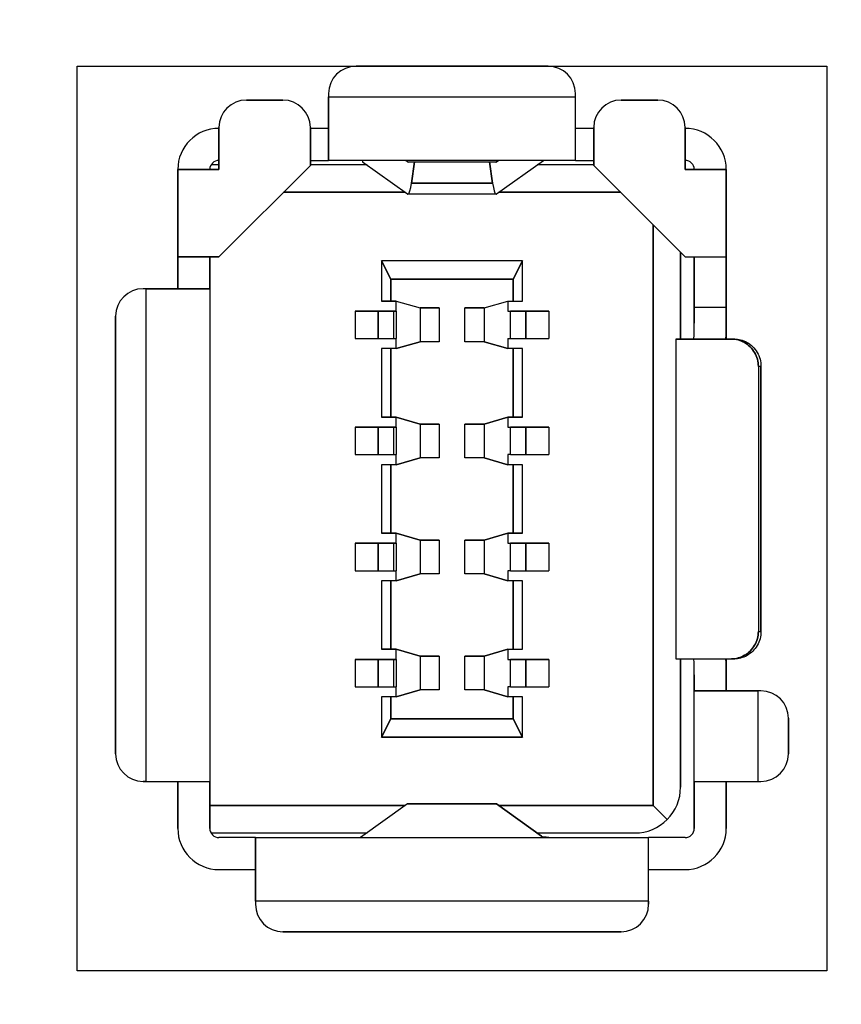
# Model space of a CAD drawing. Extents: x 14135 to 14394, y -3454 to -3177.
# Tile 17 of 25: x 14168 to 14177, y -3285 to -3274. Entities that reach past the tile are written whole.
import ezdxf

# ---------------------------------------------------------------- set-up
doc = ezdxf.new("R2010")
doc.units = 0
doc.layers.get('DEFPOINTS').update_dxf_attribs({"color": 8, "linetype": 'CONTINUOUS'})
doc.layers.add('TEXT', color=2, linetype='CONTINUOUS')
doc.styles.get("Standard").update_dxf_attribs({"font": 'PMingLiU.ttf'})
doc.dimstyles.new('ISO-25', dxfattribs={"dimtxt": 3, "dimasz": 3, "dimexe": 1, "dimexo": 1, "dimgap": 2, "dimtad": 2, "dimtih": 1, "dimtoh": 1, "dimtxsty": 'STANDARD', "dimcen": 0, "dimclrd": 256, "dimclre": 256, "dimclrt": 256, "dimazin": 3, "dimtfac": 1, "dimtmove": 0, "dimatfit": 3})

# ---------------------------------------------------------------- blocks, each defined once
blk = doc.blocks.new('*D7')
at = {"layer": 'DEFPOINTS', "color": 0}
for p in [(14140.836, -3190.455), (14178.836, -3203.377), (14140.836, -3353.377)]:
    blk.add_point(p, dxfattribs=at)
at = {"layer": 'TEXT', "color": 7}
for p, q in [((14140.836, -3352.377), (14140.836, -3189.455)), ((14178.836, -3202.377), (14178.836, -3189.455)), ((14175.836, -3190.455), (14143.836, -3190.455))]:
    blk.add_line(p, q, dxfattribs=at)
for points in [[(14143.836, -3189.955), (14143.836, -3190.955), (14140.836, -3190.455)], [(14175.836, -3189.955), (14175.836, -3190.955), (14178.836, -3190.455)]]:
    blk.add_solid(points, dxfattribs=at)
at = {"layer": 'TEXT', "color": 7, "insert": (14159.836, -3186.785), "char_height": 3, "attachment_point": 5}
blk.add_mtext('38', dxfattribs=at)
blk = doc.blocks.new('*D8')
at = {"layer": 'DEFPOINTS', "color": 0}
for p in [(14178.836, -3203.377), (14140.836, -3353.377), (14192.824, -3353.377)]:
    blk.add_point(p, dxfattribs=at)
at = {"layer": 'TEXT', "color": 7}
for p, q in [((14179.836, -3203.377), (14193.824, -3203.377)), ((14192.824, -3206.377), (14192.824, -3350.377)), ((14141.836, -3353.377), (14193.824, -3353.377))]:
    blk.add_line(p, q, dxfattribs=at)
for points in [[(14192.324, -3206.377), (14193.324, -3206.377), (14192.824, -3203.377)], [(14192.324, -3350.377), (14193.324, -3350.377), (14192.824, -3353.377)]]:
    blk.add_solid(points, dxfattribs=at)
at = {"layer": 'TEXT', "color": 7, "insert": (14197.689, -3278.377), "char_height": 3, "attachment_point": 5}
blk.add_mtext('150', dxfattribs=at)
blk = doc.blocks.new('*D9')
at = {"layer": 'DEFPOINTS', "color": 0}
for p in [(14160.513, -3197.377), (14159.907, -3359.377), (14201.338, -3359.377)]:
    blk.add_point(p, dxfattribs=at)
at = {"layer": 'TEXT', "color": 7}
for p, q in [((14161.513, -3197.377), (14202.338, -3197.377)), ((14201.338, -3200.377), (14201.338, -3356.377)), ((14160.907, -3359.377), (14202.338, -3359.377))]:
    blk.add_line(p, q, dxfattribs=at)
for points in [[(14200.838, -3200.377), (14201.838, -3200.377), (14201.338, -3197.377)], [(14200.838, -3356.377), (14201.838, -3356.377), (14201.338, -3359.377)]]:
    blk.add_solid(points, dxfattribs=at)
at = {"layer": 'TEXT', "color": 7, "insert": (14206.203, -3278.377), "char_height": 3, "attachment_point": 5}
blk.add_mtext('162', dxfattribs=at)

msp = doc.modelspace()

# ---------------------------------------------------------------- linework, layer by layer
at = {"layer": 'TEXT', "color": 7}
for p, q in [((14168.736, -3284.677), (14168.736, -3274.777)), ((14168.736, -3274.777), (14176.936, -3274.777)), ((14173.886, -3274.777), (14171.786, -3274.777)), ((14171.786, -3274.777), (14173.886, -3274.777)), ((14176.936, -3274.777), (14176.936, -3284.677)), ((14171.486, -3275.077), (14171.486, -3275.112)), ((14171.486, -3275.077), (14171.486, -3275.112)), ((14171.486, -3275.112), (14174.186, -3275.112)), ((14171.486, -3275.112), (14171.486, -3275.807)), ((14171.486, -3275.112), (14174.186, -3275.112)), ((14171.486, -3275.807), (14171.486, -3275.112)), ((14174.186, -3275.112), (14174.186, -3275.077)), ((14174.186, -3275.807), (14174.186, -3275.112)), ((14170.986, -3275.147), (14170.586, -3275.147)), ((14170.586, -3275.147), (14170.986, -3275.147)), ((14175.086, -3275.147), (14174.686, -3275.147)), ((14174.686, -3275.147), (14175.086, -3275.147)), ((14170.286, -3275.447), (14170.286, -3275.907)), ((14170.286, -3275.907), (14170.286, -3275.447)), ((14171.286, -3275.862), (14171.286, -3275.447)), ((14171.286, -3275.447), (14171.286, -3275.862)), ((14174.386, -3275.447), (14174.386, -3275.862)), ((14174.386, -3275.862), (14174.386, -3275.447)), ((14175.386, -3275.907), (14175.386, -3275.447)), ((14175.386, -3275.447), (14175.386, -3275.907)), ((14171.486, -3275.457), (14171.286, -3275.457)), ((14174.386, -3275.457), (14174.186, -3275.457)), ((14170.286, -3275.857), (14170.2, -3275.857)), ((14170.286, -3276.862), (14171.286, -3275.862)), ((14171.286, -3275.862), (14170.286, -3276.862)), ((14171.286, -3275.807), (14171.486, -3275.807)), ((14171.906, -3275.857), (14171.286, -3275.857)), ((14174.186, -3275.807), (14171.486, -3275.807)), ((14171.858, -3275.807), (14171.858, -3275.823)), ((14171.858, -3275.823), (14172.35, -3276.175)), ((14172.352, -3275.825), (14172.327, -3275.807)), ((14172.327, -3275.807), (14172.352, -3275.825)), ((14172.352, -3275.825), (14173.321, -3275.825)), ((14172.392, -3276.057), (14172.425, -3275.825)), ((14172.425, -3275.825), (14172.392, -3276.057)), ((14173.247, -3275.825), (14173.28, -3276.057)), ((14173.28, -3276.057), (14173.247, -3275.825)), ((14173.346, -3275.807), (14173.321, -3275.825)), ((14173.321, -3275.825), (14173.346, -3275.807)), ((14173.323, -3276.175), (14173.836, -3275.807)), ((14174.386, -3275.857), (14173.767, -3275.857)), ((14174.186, -3275.807), (14174.386, -3275.807)), ((14174.386, -3275.862), (14175.386, -3276.862)), ((14170.286, -3275.907), (14169.836, -3275.907)), ((14169.836, -3275.907), (14169.836, -3276.862)), ((14169.836, -3275.907), (14170.286, -3275.907)), ((14169.836, -3276.862), (14169.836, -3275.907)), ((14175.836, -3275.907), (14175.386, -3275.907)), ((14175.386, -3275.907), (14175.836, -3275.907)), ((14175.836, -3275.907), (14175.836, -3276.862)), ((14175.836, -3276.862), (14175.836, -3275.907)), ((14173.28, -3276.057), (14172.392, -3276.057)), ((14172.392, -3276.057), (14173.28, -3276.057)), ((14172.324, -3276.157), (14170.991, -3276.157)), ((14170.991, -3276.157), (14172.324, -3276.157)), ((14172.35, -3276.175), (14173.323, -3276.175)), ((14173.318, -3276.177), (14172.354, -3276.177)), ((14174.681, -3276.157), (14173.348, -3276.157)), ((14173.348, -3276.157), (14174.681, -3276.157)), ((14175.036, -3282.867), (14175.036, -3276.512)), ((14175.036, -3276.512), (14175.036, -3282.867)), ((14175.336, -3277.762), (14175.336, -3276.812)), ((14175.336, -3276.812), (14175.336, -3277.762)), ((14169.836, -3276.862), (14169.836, -3277.212)), ((14169.836, -3276.862), (14170.286, -3276.862)), ((14170.286, -3276.862), (14169.836, -3276.862)), ((14169.836, -3277.212), (14169.836, -3276.862)), ((14170.186, -3277.212), (14170.186, -3276.862)), ((14170.186, -3276.862), (14170.186, -3277.212)), ((14172.166, -3277.107), (14172.066, -3276.907)), ((14172.066, -3276.907), (14172.066, -3277.347)), ((14173.606, -3276.907), (14172.066, -3276.907)), ((14172.066, -3276.907), (14172.166, -3277.107)), ((14173.606, -3276.907), (14172.066, -3276.907)), ((14173.606, -3276.907), (14173.506, -3277.107)), ((14173.506, -3277.107), (14173.606, -3276.907)), ((14173.606, -3277.347), (14173.606, -3276.907)), ((14175.386, -3276.862), (14175.836, -3276.862)), ((14175.486, -3276.862), (14175.486, -3277.412)), ((14175.486, -3277.412), (14175.486, -3276.862)), ((14175.836, -3277.412), (14175.836, -3276.862)), ((14175.836, -3276.862), (14175.836, -3277.412)), ((14173.506, -3277.107), (14172.166, -3277.107)), ((14172.166, -3277.107), (14172.166, -3277.347)), ((14172.166, -3277.347), (14172.166, -3277.107)), ((14172.166, -3277.107), (14173.506, -3277.107)), ((14173.506, -3277.347), (14173.506, -3277.107)), ((14173.506, -3277.107), (14173.506, -3277.347)), ((14169.491, -3277.212), (14169.456, -3277.212)), ((14169.491, -3277.212), (14169.456, -3277.212)), ((14169.491, -3277.212), (14170.186, -3277.212)), ((14169.491, -3282.602), (14169.491, -3277.212)), ((14169.491, -3282.602), (14169.491, -3277.212)), ((14170.186, -3277.212), (14169.491, -3277.212)), ((14170.186, -3277.212), (14170.186, -3282.602)), ((14170.186, -3277.212), (14170.186, -3282.602)), ((14172.166, -3277.347), (14172.066, -3277.347)), ((14172.066, -3277.347), (14172.166, -3277.347)), ((14172.226, -3277.347), (14172.166, -3277.347)), ((14172.166, -3277.347), (14172.226, -3277.347)), ((14172.226, -3277.457), (14172.226, -3277.347)), ((14172.226, -3277.347), (14172.486, -3277.422)), ((14173.186, -3277.422), (14173.446, -3277.347)), ((14173.446, -3277.347), (14173.446, -3277.457)), ((14173.446, -3277.347), (14173.506, -3277.347)), ((14173.506, -3277.347), (14173.606, -3277.347)), ((14171.776, -3277.457), (14172.028, -3277.457)), ((14172.028, -3277.457), (14171.776, -3277.457)), ((14171.776, -3277.457), (14171.776, -3277.757)), ((14172.028, -3277.457), (14172.196, -3277.457)), ((14172.028, -3277.457), (14172.028, -3277.757)), ((14172.196, -3277.457), (14172.028, -3277.457)), ((14172.028, -3277.757), (14172.028, -3277.457)), ((14172.196, -3277.457), (14172.226, -3277.457)), ((14172.196, -3277.457), (14172.196, -3277.757)), ((14172.196, -3277.457), (14172.196, -3277.757)), ((14172.226, -3277.457), (14172.196, -3277.457)), ((14172.226, -3277.457), (14172.226, -3277.757)), ((14172.486, -3277.422), (14172.696, -3277.422)), ((14172.696, -3277.422), (14172.486, -3277.422)), ((14172.486, -3277.422), (14172.486, -3277.792)), ((14172.696, -3277.422), (14172.696, -3277.792)), ((14172.696, -3277.422), (14172.696, -3277.792)), ((14172.976, -3277.792), (14172.976, -3277.422)), ((14172.976, -3277.422), (14173.186, -3277.422)), ((14172.976, -3277.792), (14172.976, -3277.422)), ((14173.186, -3277.422), (14172.976, -3277.422)), ((14173.186, -3277.422), (14173.186, -3277.792)), ((14173.446, -3277.457), (14173.476, -3277.457)), ((14173.476, -3277.457), (14173.645, -3277.457)), ((14173.645, -3277.457), (14173.476, -3277.457)), ((14173.476, -3277.757), (14173.476, -3277.457)), ((14173.645, -3277.457), (14173.896, -3277.457)), ((14173.645, -3277.457), (14173.645, -3277.757)), ((14173.896, -3277.457), (14173.645, -3277.457)), ((14173.645, -3277.757), (14173.645, -3277.457)), ((14173.896, -3277.457), (14173.896, -3277.757)), ((14175.486, -3277.412), (14175.836, -3277.412)), ((14175.486, -3277.587), (14175.486, -3277.412)), ((14175.486, -3277.412), (14175.836, -3277.412)), ((14175.486, -3277.412), (14175.486, -3277.587)), ((14175.836, -3277.587), (14175.836, -3277.412)), ((14175.836, -3277.412), (14175.836, -3277.587)), ((14169.156, -3277.512), (14169.156, -3282.302)), ((14169.156, -3282.302), (14169.156, -3277.512)), ((14175.836, -3277.762), (14175.836, -3277.587)), ((14175.836, -3277.587), (14175.836, -3277.762)), ((14171.776, -3277.757), (14172.028, -3277.757)), ((14172.028, -3277.757), (14172.196, -3277.757)), ((14172.196, -3277.757), (14172.226, -3277.757)), ((14172.226, -3277.867), (14172.226, -3277.757)), ((14172.486, -3277.792), (14172.226, -3277.867)), ((14172.226, -3277.867), (14172.486, -3277.792)), ((14172.696, -3277.792), (14172.486, -3277.792)), ((14172.696, -3277.792), (14172.486, -3277.792)), ((14173.186, -3277.792), (14172.976, -3277.792)), ((14173.186, -3277.792), (14172.976, -3277.792)), ((14173.446, -3277.867), (14173.186, -3277.792)), ((14173.186, -3277.792), (14173.446, -3277.867)), ((14173.446, -3277.757), (14173.446, -3277.867)), ((14173.446, -3277.757), (14173.476, -3277.757)), ((14173.476, -3277.757), (14173.645, -3277.757)), ((14173.476, -3277.757), (14173.645, -3277.757)), ((14173.645, -3277.757), (14173.896, -3277.757)), ((14173.645, -3277.757), (14173.896, -3277.757)), ((14175.286, -3277.762), (14175.892, -3277.762)), ((14175.892, -3277.762), (14175.286, -3277.762)), ((14175.286, -3277.762), (14175.286, -3281.262)), ((14175.924, -3277.762), (14175.892, -3277.762)), ((14175.892, -3277.762), (14175.924, -3277.762)), ((14172.166, -3277.867), (14172.066, -3277.867)), ((14172.166, -3277.867), (14172.066, -3277.867)), ((14172.066, -3277.867), (14172.066, -3278.617)), ((14172.226, -3277.867), (14172.166, -3277.867)), ((14172.166, -3277.867), (14172.166, -3278.617)), ((14172.226, -3277.867), (14172.166, -3277.867)), ((14172.166, -3278.617), (14172.166, -3277.867)), ((14173.506, -3277.867), (14173.446, -3277.867)), ((14173.506, -3278.617), (14173.506, -3277.867)), ((14173.606, -3277.867), (14173.506, -3277.867)), ((14173.506, -3277.867), (14173.506, -3278.617)), ((14173.606, -3278.617), (14173.606, -3277.867)), ((14176.216, -3278.062), (14176.187, -3278.062)), ((14176.187, -3278.062), (14176.187, -3280.962)), ((14176.216, -3278.062), (14176.187, -3278.062)), ((14176.187, -3278.062), (14176.187, -3280.962)), ((14176.216, -3278.062), (14176.216, -3280.962)), ((14176.216, -3280.962), (14176.216, -3278.062)), ((14172.066, -3278.617), (14172.166, -3278.617)), ((14172.166, -3278.617), (14172.066, -3278.617)), ((14172.166, -3278.617), (14172.226, -3278.617)), ((14172.226, -3278.617), (14172.166, -3278.617)), ((14172.226, -3278.727), (14172.226, -3278.617)), ((14172.226, -3278.617), (14172.486, -3278.692)), ((14172.486, -3278.692), (14172.226, -3278.617)), ((14173.186, -3278.692), (14173.446, -3278.617)), ((14173.446, -3278.617), (14173.186, -3278.692)), ((14173.446, -3278.617), (14173.446, -3278.727)), ((14173.446, -3278.617), (14173.506, -3278.617)), ((14173.506, -3278.617), (14173.446, -3278.617)), ((14173.506, -3278.617), (14173.606, -3278.617)), ((14173.606, -3278.617), (14173.506, -3278.617)), ((14171.776, -3278.727), (14172.028, -3278.727)), ((14172.028, -3278.727), (14171.776, -3278.727)), ((14171.776, -3278.727), (14171.776, -3279.027)), ((14172.028, -3278.727), (14172.196, -3278.727)), ((14172.028, -3278.727), (14172.028, -3279.027)), ((14172.196, -3278.727), (14172.028, -3278.727)), ((14172.028, -3279.027), (14172.028, -3278.727)), ((14172.196, -3278.727), (14172.226, -3278.727)), ((14172.196, -3278.727), (14172.196, -3279.027)), ((14172.196, -3278.727), (14172.196, -3279.027)), ((14172.226, -3278.727), (14172.196, -3278.727)), ((14172.226, -3278.727), (14172.226, -3279.027)), ((14172.486, -3278.692), (14172.696, -3278.692)), ((14172.696, -3278.692), (14172.486, -3278.692)), ((14172.486, -3278.692), (14172.486, -3279.062)), ((14172.696, -3278.692), (14172.696, -3279.062)), ((14172.696, -3278.692), (14172.696, -3279.062)), ((14172.976, -3279.062), (14172.976, -3278.692)), ((14172.976, -3278.692), (14173.186, -3278.692)), ((14173.186, -3278.692), (14172.976, -3278.692)), ((14172.976, -3279.062), (14172.976, -3278.692)), ((14173.186, -3278.692), (14173.186, -3279.062)), ((14173.446, -3278.727), (14173.476, -3278.727)), ((14173.476, -3278.727), (14173.645, -3278.727)), ((14173.645, -3278.727), (14173.476, -3278.727)), ((14173.476, -3279.027), (14173.476, -3278.727)), ((14173.645, -3278.727), (14173.896, -3278.727)), ((14173.645, -3278.727), (14173.645, -3279.027)), ((14173.896, -3278.727), (14173.645, -3278.727)), ((14173.645, -3279.027), (14173.645, -3278.727)), ((14173.896, -3278.727), (14173.896, -3279.027)), ((14171.776, -3279.027), (14172.028, -3279.027)), ((14172.028, -3279.027), (14172.196, -3279.027)), ((14172.196, -3279.027), (14172.226, -3279.027)), ((14172.226, -3279.137), (14172.226, -3279.027)), ((14172.486, -3279.062), (14172.226, -3279.137)), ((14172.226, -3279.137), (14172.486, -3279.062)), ((14172.696, -3279.062), (14172.486, -3279.062)), ((14172.696, -3279.062), (14172.486, -3279.062)), ((14173.186, -3279.062), (14172.976, -3279.062)), ((14173.186, -3279.062), (14172.976, -3279.062)), ((14173.446, -3279.137), (14173.186, -3279.062)), ((14173.186, -3279.062), (14173.446, -3279.137)), ((14173.476, -3279.027), (14173.446, -3279.027)), ((14173.446, -3279.027), (14173.446, -3279.137)), ((14173.476, -3279.027), (14173.645, -3279.027)), ((14173.645, -3279.027), (14173.896, -3279.027)), ((14172.166, -3279.137), (14172.066, -3279.137)), ((14172.066, -3279.137), (14172.066, -3279.887)), ((14172.226, -3279.137), (14172.166, -3279.137)), ((14172.166, -3279.137), (14172.166, -3279.887)), ((14172.166, -3279.887), (14172.166, -3279.137)), ((14173.506, -3279.137), (14173.446, -3279.137)), ((14173.506, -3279.137), (14173.446, -3279.137)), ((14173.506, -3279.887), (14173.506, -3279.137)), ((14173.606, -3279.137), (14173.506, -3279.137)), ((14173.506, -3279.137), (14173.506, -3279.887)), ((14173.606, -3279.137), (14173.506, -3279.137)), ((14173.606, -3279.887), (14173.606, -3279.137)), ((14172.066, -3279.887), (14172.166, -3279.887)), ((14172.166, -3279.887), (14172.066, -3279.887)), ((14172.166, -3279.887), (14172.226, -3279.887)), ((14172.226, -3279.887), (14172.166, -3279.887)), ((14172.226, -3279.997), (14172.226, -3279.887)), ((14172.226, -3279.887), (14172.486, -3279.962)), ((14172.486, -3279.962), (14172.226, -3279.887)), ((14172.486, -3279.962), (14172.696, -3279.962)), ((14172.696, -3279.962), (14172.486, -3279.962)), ((14172.486, -3279.962), (14172.486, -3280.332)), ((14172.696, -3279.962), (14172.696, -3280.332)), ((14172.696, -3279.962), (14172.696, -3280.332)), ((14172.976, -3280.332), (14172.976, -3279.962)), ((14172.976, -3279.962), (14173.186, -3279.962)), ((14173.186, -3279.962), (14172.976, -3279.962)), ((14172.976, -3280.332), (14172.976, -3279.962)), ((14173.186, -3279.962), (14173.446, -3279.887)), ((14173.446, -3279.887), (14173.186, -3279.962)), ((14173.186, -3279.962), (14173.186, -3280.332)), ((14173.446, -3279.887), (14173.446, -3279.997)), ((14173.446, -3279.887), (14173.506, -3279.887)), ((14173.506, -3279.887), (14173.446, -3279.887)), ((14173.506, -3279.887), (14173.606, -3279.887)), ((14173.606, -3279.887), (14173.506, -3279.887)), ((14171.776, -3279.997), (14172.028, -3279.997)), ((14172.028, -3279.997), (14171.776, -3279.997)), ((14171.776, -3279.997), (14171.776, -3280.297)), ((14172.028, -3279.997), (14172.196, -3279.997)), ((14172.028, -3279.997), (14172.028, -3280.297)), ((14172.196, -3279.997), (14172.028, -3279.997)), ((14172.028, -3280.297), (14172.028, -3279.997)), ((14172.196, -3279.997), (14172.226, -3279.997)), ((14172.196, -3279.997), (14172.196, -3280.297)), ((14172.196, -3279.997), (14172.196, -3280.297)), ((14172.226, -3279.997), (14172.196, -3279.997)), ((14172.226, -3279.997), (14172.226, -3280.297)), ((14173.446, -3279.997), (14173.476, -3279.997)), ((14173.476, -3279.997), (14173.645, -3279.997)), ((14173.645, -3279.997), (14173.476, -3279.997)), ((14173.476, -3280.297), (14173.476, -3279.997)), ((14173.645, -3279.997), (14173.896, -3279.997)), ((14173.645, -3279.997), (14173.645, -3280.297)), ((14173.896, -3279.997), (14173.645, -3279.997)), ((14173.645, -3280.297), (14173.645, -3279.997)), ((14173.896, -3279.997), (14173.896, -3280.297)), ((14171.776, -3280.297), (14172.028, -3280.297)), ((14172.028, -3280.297), (14172.196, -3280.297)), ((14172.196, -3280.297), (14172.226, -3280.297)), ((14172.226, -3280.407), (14172.226, -3280.297)), ((14173.476, -3280.297), (14173.446, -3280.297)), ((14173.446, -3280.297), (14173.446, -3280.407)), ((14173.476, -3280.297), (14173.645, -3280.297)), ((14173.645, -3280.297), (14173.896, -3280.297)), ((14172.486, -3280.332), (14172.226, -3280.407)), ((14172.226, -3280.407), (14172.486, -3280.332)), ((14172.696, -3280.332), (14172.486, -3280.332)), ((14172.696, -3280.332), (14172.486, -3280.332)), ((14173.186, -3280.332), (14172.976, -3280.332)), ((14173.186, -3280.332), (14172.976, -3280.332)), ((14173.446, -3280.407), (14173.186, -3280.332)), ((14173.186, -3280.332), (14173.446, -3280.407)), ((14172.166, -3280.407), (14172.066, -3280.407)), ((14172.066, -3280.407), (14172.066, -3281.157)), ((14172.166, -3280.407), (14172.066, -3280.407)), ((14172.226, -3280.407), (14172.166, -3280.407)), ((14172.166, -3280.407), (14172.166, -3281.157)), ((14172.166, -3281.157), (14172.166, -3280.407)), ((14172.226, -3280.407), (14172.166, -3280.407)), ((14173.506, -3280.407), (14173.446, -3280.407)), ((14173.506, -3280.407), (14173.446, -3280.407)), ((14173.506, -3281.157), (14173.506, -3280.407)), ((14173.606, -3280.407), (14173.506, -3280.407)), ((14173.506, -3280.407), (14173.506, -3281.157)), ((14173.606, -3280.407), (14173.506, -3280.407)), ((14173.606, -3281.157), (14173.606, -3280.407)), ((14176.187, -3280.962), (14176.216, -3280.962)), ((14176.187, -3280.962), (14176.216, -3280.962)), ((14172.166, -3281.157), (14172.066, -3281.157)), ((14172.066, -3281.157), (14172.166, -3281.157)), ((14172.166, -3281.157), (14172.226, -3281.157)), ((14172.226, -3281.157), (14172.166, -3281.157)), ((14172.226, -3281.267), (14172.226, -3281.157)), ((14172.226, -3281.157), (14172.486, -3281.232)), ((14172.486, -3281.232), (14172.226, -3281.157)), ((14173.186, -3281.232), (14173.446, -3281.157)), ((14173.446, -3281.157), (14173.186, -3281.232)), ((14173.446, -3281.157), (14173.446, -3281.267)), ((14173.446, -3281.157), (14173.506, -3281.157)), ((14173.506, -3281.157), (14173.606, -3281.157)), ((14171.776, -3281.267), (14172.028, -3281.267)), ((14172.028, -3281.267), (14171.776, -3281.267)), ((14171.776, -3281.267), (14171.776, -3281.567)), ((14172.028, -3281.267), (14172.196, -3281.267)), ((14172.028, -3281.267), (14172.028, -3281.567)), ((14172.196, -3281.267), (14172.028, -3281.267)), ((14172.028, -3281.567), (14172.028, -3281.267)), ((14172.196, -3281.267), (14172.226, -3281.267)), ((14172.196, -3281.267), (14172.196, -3281.567)), ((14172.196, -3281.267), (14172.196, -3281.567)), ((14172.226, -3281.267), (14172.196, -3281.267)), ((14172.226, -3281.267), (14172.226, -3281.567)), ((14172.486, -3281.232), (14172.696, -3281.232)), ((14172.696, -3281.232), (14172.486, -3281.232)), ((14172.486, -3281.232), (14172.486, -3281.602)), ((14172.696, -3281.232), (14172.696, -3281.602)), ((14172.696, -3281.232), (14172.696, -3281.602)), ((14172.976, -3281.602), (14172.976, -3281.232)), ((14172.976, -3281.232), (14173.186, -3281.232)), ((14173.186, -3281.232), (14172.976, -3281.232)), ((14172.976, -3281.602), (14172.976, -3281.232)), ((14173.186, -3281.232), (14173.186, -3281.602)), ((14173.446, -3281.267), (14173.476, -3281.267)), ((14173.476, -3281.267), (14173.645, -3281.267)), ((14173.645, -3281.267), (14173.476, -3281.267)), ((14173.476, -3281.567), (14173.476, -3281.267)), ((14173.645, -3281.267), (14173.896, -3281.267)), ((14173.645, -3281.267), (14173.645, -3281.567)), ((14173.896, -3281.267), (14173.645, -3281.267)), ((14173.645, -3281.567), (14173.645, -3281.267)), ((14173.896, -3281.267), (14173.896, -3281.567)), ((14175.286, -3281.262), (14175.892, -3281.262)), ((14175.286, -3281.262), (14175.892, -3281.262)), ((14175.336, -3282.667), (14175.336, -3281.262)), ((14175.336, -3281.262), (14175.336, -3282.667)), ((14175.836, -3281.437), (14175.836, -3281.262)), ((14175.836, -3281.262), (14175.836, -3281.437)), ((14175.924, -3281.262), (14175.892, -3281.262)), ((14175.924, -3281.262), (14175.892, -3281.262)), ((14175.486, -3281.612), (14175.486, -3281.437)), ((14175.486, -3281.437), (14175.486, -3281.612)), ((14175.836, -3281.437), (14175.836, -3281.612)), ((14175.836, -3281.612), (14175.836, -3281.437)), ((14171.776, -3281.567), (14172.028, -3281.567)), ((14172.028, -3281.567), (14172.196, -3281.567)), ((14172.196, -3281.567), (14172.226, -3281.567)), ((14172.226, -3281.677), (14172.226, -3281.567)), ((14173.476, -3281.567), (14173.446, -3281.567)), ((14173.446, -3281.567), (14173.446, -3281.677)), ((14173.476, -3281.567), (14173.645, -3281.567)), ((14173.645, -3281.567), (14173.896, -3281.567)), ((14172.166, -3281.677), (14172.066, -3281.677)), ((14172.066, -3281.677), (14172.066, -3282.117)), ((14172.226, -3281.677), (14172.166, -3281.677)), ((14172.166, -3281.677), (14172.166, -3281.917)), ((14172.166, -3281.917), (14172.166, -3281.677)), ((14172.486, -3281.602), (14172.226, -3281.677)), ((14172.226, -3281.677), (14172.486, -3281.602)), ((14172.696, -3281.602), (14172.486, -3281.602)), ((14172.696, -3281.602), (14172.486, -3281.602)), ((14173.186, -3281.602), (14172.976, -3281.602)), ((14173.186, -3281.602), (14172.976, -3281.602)), ((14173.446, -3281.677), (14173.186, -3281.602)), ((14173.186, -3281.602), (14173.446, -3281.677)), ((14173.506, -3281.677), (14173.446, -3281.677)), ((14173.506, -3281.677), (14173.446, -3281.677)), ((14173.506, -3281.917), (14173.506, -3281.677)), ((14173.606, -3281.677), (14173.506, -3281.677)), ((14173.606, -3281.677), (14173.506, -3281.677)), ((14173.506, -3281.677), (14173.506, -3281.917)), ((14173.606, -3282.117), (14173.606, -3281.677)), ((14175.486, -3282.602), (14175.486, -3281.612)), ((14175.486, -3282.602), (14175.486, -3281.612)), ((14176.182, -3281.612), (14175.486, -3281.612)), ((14175.486, -3281.612), (14176.182, -3281.612)), ((14176.216, -3281.612), (14176.182, -3281.612)), ((14176.182, -3281.612), (14176.182, -3282.602)), ((14176.182, -3281.612), (14176.182, -3282.602)), ((14176.216, -3281.612), (14176.182, -3281.612)), ((14176.516, -3282.302), (14176.516, -3281.912)), ((14176.516, -3281.912), (14176.516, -3282.302)), ((14172.166, -3281.917), (14172.066, -3282.117)), ((14172.066, -3282.117), (14172.166, -3281.917)), ((14172.166, -3281.917), (14173.506, -3281.917)), ((14173.506, -3281.917), (14172.166, -3281.917)), ((14173.506, -3281.917), (14173.606, -3282.117)), ((14173.606, -3282.117), (14173.506, -3281.917)), ((14172.066, -3282.117), (14173.606, -3282.117)), ((14173.606, -3282.117), (14172.066, -3282.117)), ((14169.456, -3282.602), (14169.491, -3282.602)), ((14169.491, -3282.602), (14169.456, -3282.602)), ((14169.491, -3282.602), (14170.186, -3282.602)), ((14169.491, -3282.602), (14170.186, -3282.602)), ((14169.836, -3282.602), (14169.836, -3283.117)), ((14169.836, -3283.117), (14169.836, -3282.602)), ((14170.186, -3283.117), (14170.186, -3282.602)), ((14170.186, -3282.602), (14170.186, -3283.117)), ((14175.486, -3282.602), (14175.486, -3283.117)), ((14175.486, -3283.117), (14175.486, -3282.602)), ((14175.486, -3282.602), (14176.182, -3282.602)), ((14175.836, -3283.117), (14175.836, -3282.602)), ((14175.836, -3282.602), (14175.836, -3283.117)), ((14176.182, -3282.602), (14176.216, -3282.602)), ((14172.324, -3282.867), (14170.186, -3282.867)), ((14170.186, -3282.867), (14172.324, -3282.867)), ((14172.35, -3282.849), (14171.836, -3283.217)), ((14173.323, -3282.849), (14172.35, -3282.849)), ((14173.323, -3282.849), (14172.35, -3282.849)), ((14172.354, -3282.847), (14173.318, -3282.847)), ((14173.815, -3283.201), (14173.323, -3282.849)), ((14173.323, -3282.849), (14173.815, -3283.201)), ((14175.036, -3282.867), (14173.348, -3282.867)), ((14173.348, -3282.867), (14175.036, -3282.867)), ((14175.19, -3283.021), (14175.036, -3282.867)), ((14175.036, -3282.867), (14175.19, -3283.021)), ((14170.2, -3283.167), (14171.906, -3283.167)), ((14173.767, -3283.167), (14174.836, -3283.167)), ((14170.686, -3283.217), (14170.286, -3283.217)), ((14170.686, -3283.912), (14170.686, -3283.217)), ((14170.686, -3283.217), (14174.986, -3283.217)), ((14170.686, -3283.217), (14170.686, -3283.912)), ((14175.386, -3283.217), (14174.986, -3283.217)), ((14174.986, -3283.912), (14174.986, -3283.217)), ((14174.986, -3283.912), (14174.986, -3283.217)), ((14170.286, -3283.567), (14170.686, -3283.567)), ((14174.986, -3283.567), (14175.386, -3283.567)), ((14170.686, -3283.912), (14170.686, -3283.947)), ((14174.986, -3283.912), (14170.686, -3283.912)), ((14170.686, -3283.912), (14170.686, -3283.947)), ((14174.986, -3283.912), (14170.686, -3283.912)), ((14174.986, -3283.947), (14174.986, -3283.912)), ((14174.986, -3283.912), (14174.986, -3283.947)), ((14170.986, -3284.247), (14174.686, -3284.247)), ((14174.686, -3284.247), (14170.986, -3284.247)), ((14176.936, -3284.677), (14168.736, -3284.677))]:
    msp.add_line(p, q, dxfattribs=at)
at = {"layer": 'TEXT', "color": 7, "flags": 128}
for points in [[(14176.187, -3278.062), (14176.186, -3278.042), (14176.184, -3278.023), (14176.181, -3278.003), (14176.176, -3277.984), (14176.17, -3277.965), (14176.163, -3277.946), (14176.155, -3277.928), (14176.146, -3277.911), (14176.135, -3277.894), (14176.124, -3277.878), (14176.111, -3277.863), (14176.098, -3277.848), (14176.083, -3277.835), (14176.068, -3277.823), (14176.052, -3277.811), (14176.036, -3277.801), (14176.019, -3277.792), (14176.001, -3277.784), (14175.983, -3277.777), (14175.965, -3277.772), (14175.947, -3277.768), (14175.928, -3277.764), (14175.91, -3277.763), (14175.892, -3277.762)], [(14175.892, -3277.762), (14175.91, -3277.763), (14175.928, -3277.764), (14175.947, -3277.767), (14175.965, -3277.772), (14175.983, -3277.777), (14176.001, -3277.784), (14176.019, -3277.792), (14176.036, -3277.801), (14176.052, -3277.811), (14176.068, -3277.823), (14176.083, -3277.835), (14176.098, -3277.848), (14176.111, -3277.863), (14176.124, -3277.878), (14176.135, -3277.894), (14176.146, -3277.911), (14176.155, -3277.928), (14176.163, -3277.946), (14176.17, -3277.965), (14176.176, -3277.984), (14176.181, -3278.003), (14176.184, -3278.023), (14176.186, -3278.042), (14176.187, -3278.062)], [(14175.924, -3277.762), (14175.941, -3277.763), (14175.958, -3277.764), (14175.976, -3277.767), (14175.993, -3277.771), (14176.011, -3277.776), (14176.028, -3277.783), (14176.046, -3277.79), (14176.063, -3277.799), (14176.079, -3277.809), (14176.095, -3277.82), (14176.111, -3277.833), (14176.125, -3277.846), (14176.139, -3277.86), (14176.152, -3277.876), (14176.164, -3277.892), (14176.174, -3277.909), (14176.184, -3277.926), (14176.192, -3277.944), (14176.2, -3277.963), (14176.206, -3277.982), (14176.21, -3278.002), (14176.214, -3278.022), (14176.216, -3278.042), (14176.216, -3278.062)], [(14175.924, -3277.762), (14175.941, -3277.763), (14175.958, -3277.764), (14175.976, -3277.767), (14175.993, -3277.771), (14176.011, -3277.776), (14176.028, -3277.783), (14176.046, -3277.79), (14176.063, -3277.799), (14176.079, -3277.809), (14176.095, -3277.82), (14176.111, -3277.833), (14176.125, -3277.846), (14176.139, -3277.86), (14176.152, -3277.876), (14176.164, -3277.892), (14176.174, -3277.909), (14176.184, -3277.926), (14176.192, -3277.944), (14176.2, -3277.963), (14176.206, -3277.982), (14176.21, -3278.002), (14176.214, -3278.022), (14176.216, -3278.042), (14176.216, -3278.062)], [(14175.892, -3281.262), (14175.91, -3281.261), (14175.928, -3281.26), (14175.947, -3281.257), (14175.965, -3281.252), (14175.983, -3281.247), (14176.001, -3281.24), (14176.019, -3281.232), (14176.036, -3281.223), (14176.052, -3281.213), (14176.068, -3281.202), (14176.083, -3281.189), (14176.098, -3281.176), (14176.111, -3281.161), (14176.124, -3281.146), (14176.135, -3281.13), (14176.146, -3281.113), (14176.155, -3281.096), (14176.163, -3281.078), (14176.17, -3281.059), (14176.176, -3281.04), (14176.181, -3281.021), (14176.184, -3281.002), (14176.186, -3280.982), (14176.187, -3280.962)], [(14176.187, -3280.962), (14176.186, -3280.982), (14176.184, -3281.002), (14176.181, -3281.021), (14176.176, -3281.04), (14176.17, -3281.059), (14176.163, -3281.078), (14176.155, -3281.096), (14176.146, -3281.113), (14176.135, -3281.13), (14176.124, -3281.146), (14176.111, -3281.161), (14176.098, -3281.176), (14176.083, -3281.189), (14176.068, -3281.202), (14176.052, -3281.213), (14176.036, -3281.223), (14176.019, -3281.232), (14176.001, -3281.24), (14175.983, -3281.247), (14175.965, -3281.252), (14175.947, -3281.257), (14175.928, -3281.26), (14175.91, -3281.262), (14175.892, -3281.262)], [(14176.216, -3280.962), (14176.216, -3280.982), (14176.214, -3281.002), (14176.21, -3281.022), (14176.206, -3281.042), (14176.2, -3281.061), (14176.192, -3281.08), (14176.184, -3281.098), (14176.174, -3281.116), (14176.164, -3281.132), (14176.152, -3281.149), (14176.139, -3281.164), (14176.125, -3281.178), (14176.111, -3281.192), (14176.095, -3281.204), (14176.079, -3281.215), (14176.063, -3281.225), (14176.046, -3281.234), (14176.028, -3281.242), (14176.011, -3281.248), (14175.993, -3281.253), (14175.976, -3281.257), (14175.958, -3281.26), (14175.941, -3281.262), (14175.924, -3281.262)], [(14176.216, -3280.962), (14176.216, -3280.982), (14176.214, -3281.002), (14176.21, -3281.022), (14176.206, -3281.042), (14176.2, -3281.061), (14176.192, -3281.08), (14176.184, -3281.098), (14176.174, -3281.116), (14176.164, -3281.132), (14176.152, -3281.149), (14176.139, -3281.164), (14176.125, -3281.178), (14176.111, -3281.192), (14176.095, -3281.204), (14176.079, -3281.215), (14176.063, -3281.225), (14176.046, -3281.234), (14176.028, -3281.242), (14176.011, -3281.248), (14175.993, -3281.253), (14175.976, -3281.257), (14175.958, -3281.26), (14175.941, -3281.262), (14175.924, -3281.262)]]:
    msp.add_lwpolyline(points, dxfattribs=at)
at = {"layer": 'TEXT', "color": 7}
for centre, radius, start, end in [((14171.786, -3275.077), 0.3, 90, 180), ((14171.786, -3275.077), 0.3, 90, 180), ((14173.886, -3275.077), 0.3, 0, 90), ((14170.586, -3275.447), 0.3, 90, 180), ((14170.586, -3275.447), 0.3, 90, 180), ((14170.986, -3275.447), 0.3, 0, 90), ((14170.986, -3275.447), 0.3, 0, 90), ((14174.686, -3275.447), 0.3, 90, 180), ((14174.686, -3275.447), 0.3, 90, 180), ((14175.086, -3275.447), 0.3, 0, 90), ((14175.086, -3275.447), 0.3, 0, 90), ((14170.286, -3275.907), 0.45, 90, 180), ((14170.286, -3275.907), 0.45, 90, 180), ((14175.386, -3275.907), 0.45, 0, 90), ((14175.386, -3275.907), 0.45, 0, 90), ((14170.286, -3275.907), 0.1, 90, 180), ((14175.386, -3275.907), 0.1, 0, 90), ((14175.386, -3275.907), 0.1, 0, 90), ((14169.456, -3277.512), 0.3, 90, 180), ((14176.216, -3281.912), 0.3, 0, 90), ((14176.216, -3281.912), 0.3, 0, 90), ((14169.456, -3282.302), 0.3, 180, 270), ((14169.456, -3282.302), 0.3, 180, 270), ((14176.216, -3282.302), 0.3, 270, 0), ((14174.836, -3282.667), 0.5, 315, 0), ((14174.836, -3282.667), 0.5, 270, 315), ((14170.286, -3283.117), 0.45, 180, 270), ((14170.286, -3283.117), 0.45, 180, 270), ((14170.286, -3283.117), 0.1, 180, 270), ((14170.286, -3283.117), 0.1, 180, 270), ((14175.386, -3283.117), 0.45, 270, 0), ((14175.386, -3283.117), 0.1, 270, 0), ((14175.386, -3283.117), 0.1, 270, 0), ((14175.386, -3283.117), 0.45, 270, 0), ((14170.986, -3283.947), 0.3, 180, 270), ((14174.686, -3283.947), 0.3, 270, 0), ((14174.686, -3283.947), 0.3, 270, 0)]:
    msp.add_arc(centre, radius, start, end, dxfattribs=at)
for centre, major_axis, ratio, start_param, end_param in [((14172.354, -3275.476), (0, -0.35), 0.096308, 6.214211, 6.352159), ((14173.318, -3275.476), (0, -0.35), 0.096308, 6.214211, 6.352159), ((14172.354, -3275.476), (0, 0.701), 0.096308, 3.210567, 3.735725), ((14172.354, -3275.476), (0, -0.701), 0.096308, 0.068974, 0.594133), ((14173.318, -3275.476), (0, 0.701), 0.096308, 2.54746, 3.072619), ((14173.318, -3275.476), (0, -0.701), 0.096308, 5.689053, 6.214211), ((14172.354, -3275.476), (0, 0.701), 0.096308, 3.072619, 3.141593), ((14172.354, -3275.476), (0, -0.701), 0.096308, 6.214211, 6.283185), ((14173.318, -3275.476), (0, 0.701), 0.096308, 3.141593, 3.210567), ((14173.318, -3275.476), (0, -0.701), 0.096308, 0, 0.068974), ((14175.481, -3277.587), (0, 0.175), 0.030749, 3.141593, 4.712378), ((14175.481, -3277.587), (0, -0.175), 0.030749, 0, 1.570786), ((14175.831, -3277.587), (0, -0.175), 0.030749, 0, 1.570791), ((14175.831, -3277.587), (0, 0.175), 0.030749, 3.141593, 4.712384), ((14175.481, -3281.437), (0, 0.175), 0.030749, 4.712394, 6.283185), ((14175.481, -3281.437), (0, -0.175), 0.030749, 1.570802, 3.141593), ((14175.831, -3281.437), (0, 0.175), 0.030749, 4.7124, 6.283185), ((14175.831, -3281.437), (0, -0.175), 0.030749, 1.570807, 3.141593), ((14172.354, -3283.548), (0, 0.701), 0.096308, 0, 0.068974), ((14173.318, -3283.548), (0, -0.701), 0.096308, 3.072619, 3.141593), ((14173.318, -3283.548), (0, -0.701), 0.096308, 3.072619, 3.141593), ((14174.063, -3283.2), (-0.25, 0), 0.069084, 0.096012, 1.570788), ((14174.063, -3283.2), (0.25, 0), 0.069084, 3.237605, 4.71238)]:
    msp.add_ellipse(centre, major_axis=major_axis, ratio=ratio, start_param=start_param, end_param=end_param, dxfattribs=at)

# ---------------------------------------------------------------- dimensions: what is measured, and where the dimension line sits
dim = msp.add_linear_dim(base=(14140.836, -3190.455), p1=(14178.836, -3203.377), p2=(14140.836, -3353.377), dimstyle='ISO-25', override={"dimclrd": 7, "dimclre": 7, "dimclrt": 7}, dxfattribs=at)
dim.commit()
dim.dimension.update_dxf_attribs({"geometry": '*D7', "text_midpoint": (14159.836, -3186.785)})
for base, p1, p2, picture, middle in [((14201.338, -3359.377), (14160.513, -3197.377), (14159.907, -3359.377), '*D9', (14201.338, -3278.377)), ((14192.824, -3353.377), (14178.836, -3203.377), (14140.836, -3353.377), '*D8', (14192.824, -3278.377))]:
    dim = msp.add_linear_dim(base=base, p1=p1, p2=p2, angle=90, dimstyle='ISO-25', override={"dimclrd": 7, "dimclre": 7, "dimclrt": 7}, dxfattribs=at)
    dim.commit()
    dim.dimension.update_dxf_attribs({"geometry": picture, "text_midpoint": middle, "dimtype": 160})

doc.saveas('drawing.dxf')
